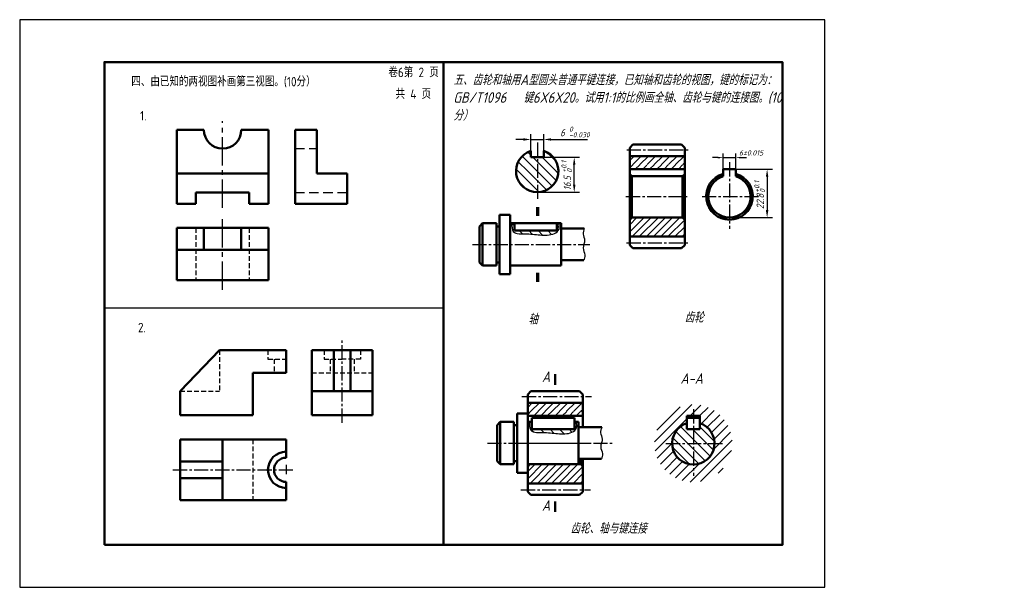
# Model space of a CAD drawing. Header units: millimetres. Extents: x 0 to 465, y 0 to 268.
import ezdxf

# ---------------------------------------------------------------- set-up
doc = ezdxf.new("R2010")
doc.units = ezdxf.units.MM
doc.header["$LTSCALE"] = 0.7
doc.linetypes.add('CENTER2', pattern=[28.575, 19.05, -3.175, 3.175, -3.175])
doc.linetypes.add('DASHED2', pattern=[9.525, 6.35, -3.175])
for name, color, linetype in [('剖面线层', 7, 'Continuous'), ('细实线', 7, 'Continuous'), ('细实线层', 7, 'Continuous')]:
    doc.layers.add(name, color=color, linetype=linetype)
for name, color, linetype, lineweight in [('点画线层', 3, 'CENTER2', 25), ('答案层', 1, 'Continuous', 25), ('粗实线', 210, 'Continuous', 50), ('粗实线层', 7, 'Continuous', 50), ('虚线层', 2, 'DASHED2', 25)]:
    doc.layers.add(name, color=color, linetype=linetype, lineweight=lineweight)
doc.styles.add('工程字体', font='gbenor.shx', dxfattribs={"bigfont": 'gbcbig.shx'})
doc.styles.add('工程字体（斜）', font='gbeitc.shx', dxfattribs={"bigfont": 'gbcbig.shx'})
doc.styles.add('工程斜体', font='gbeitc.shx', dxfattribs={"bigfont": 'gbcbig.shx'})
pattern_1 = [(135, (137.401, -19.9324), (-2.245064, -2.245064), [])]

msp = doc.modelspace()

# ---------------------------------------------------------------- hatches: boundary and pattern name
at = {"layer": '剖面线层', "ltscale": 0.5}
h = msp.add_hatch(dxfattribs=at)
h.set_pattern_fill('ANSI31', angle=90, style=0)
h.set_pattern_definition(pattern_1)
h.paths.add_polyline_path([(244.3, 202.36), (241.16, 202.36), (241.16, 206.03, 0.323431), (234.3, 196.53), (244.3, 196.53)])
h.paths.add_polyline_path([(247.44, 206.02), (247.44, 202.36), (244.3, 202.36), (244.3, 196.53), (254.3, 196.53, 0.323352)])
h = msp.add_hatch(dxfattribs=at)
h.set_pattern_fill('ANSI31', scale=0.75, style=0)
h.set_pattern_definition([(45, (110.621, -22.9623), (-1.683798, 1.683798), [])])
h.paths.add_polyline_path([(313.88, 203.57), (287.88, 203.57), (287.88, 199.57), (313.88, 199.57)])
h.paths.add_polyline_path([(313.88, 173.57), (312.88, 174.57), (288.88, 174.57), (287.88, 173.57), (287.88, 165.57), (313.88, 165.57)])
h = msp.add_hatch(dxfattribs=at)
h.set_pattern_fill('ANSI31', angle=90, style=0)
h.set_pattern_definition(pattern_1)
h.paths.add_polyline_path([(244.3, 196.53), (234.3, 196.53, 0.414214), (244.3, 186.53)])
h.paths.add_polyline_path([(244.3, 186.53, 0.414214), (254.3, 196.53), (244.3, 196.53)])
h = msp.add_hatch(dxfattribs=at)
h.set_pattern_fill('ANSI31', scale=0.75, style=0)
h.set_pattern_definition([(45, (62.5122, -139.44), (-1.683798, 1.683798), [])])
h.paths.add_polyline_path([(265.77, 87.09), (239.77, 87.09), (239.77, 83.09), (265.77, 83.09)])
h.paths.add_polyline_path([(265.77, 57.09), (264.77, 58.09), (240.77, 58.09), (239.77, 57.09), (239.77, 49.09), (265.77, 49.09)])
h = msp.add_hatch(dxfattribs=at)
h.set_pattern_fill('ANSI31', style=0)
h.set_pattern_definition([(45, (120.7384, -42.8243), (-2.245064, 2.245064), [])])
h.paths.add_polyline_path([(299.56, 67.97, 1), (336.29, 67.97, 1)])
h.paths.add_polyline_path([(314.92, 77.51), (314.92, 80.97), (320.92, 80.97), (320.92, 77.51, -6.513131)], flags=16)
h = msp.add_hatch(dxfattribs=at)
h.set_pattern_fill('ANSI31', angle=90, style=0)
h.set_pattern_definition([(135, (120.7384, -42.8243), (-2.245064, -2.245064), [])])
h.paths.add_polyline_path([(317.92, 74.47), (314.92, 74.47), (314.92, 77.51, 0.327538), (307.92, 67.97), (317.92, 67.97)])
h.paths.add_polyline_path([(317.92, 67.97), (307.92, 67.97, 0.414214), (317.92, 57.97)])
h.paths.add_polyline_path([(327.92, 67.97), (317.92, 67.97), (317.92, 57.97, 0.414214)])
h.paths.add_polyline_path([(320.92, 77.51), (320.92, 74.47), (317.92, 74.47), (317.92, 67.97), (327.92, 67.97, 0.327538)])

# ---------------------------------------------------------------- linework, layer by layer
at = {"color": 7}
msp.add_lwpolyline([(0, 0), (380, 0), (380, 268), (0, 268)], close=True, dxfattribs=at)
at = {"layer": '剖面线层', "color": 7, "ltscale": 0.5}
for p, q in [((233.48, 170.65), (232.29, 171.84)), ((237.29, 166.83), (235.74, 168.39)), ((241.89, 166.73), (240.23, 168.39)), ((246.8, 166.31), (244.72, 168.39)), ((251.03, 166.57), (249.21, 168.39)), ((253.94, 168.14), (253.48, 168.61)), ((242.5, 73.39), (240.79, 75.11)), ((247.34, 73.04), (245.79, 74.59)), ((252.12, 72.76), (250.28, 74.59)), ((256.89, 72.47), (254.77, 74.59)), ((260.63, 73.22), (259.26, 74.59)), ((262.86, 75.48), (261.77, 76.57))]:
    msp.add_line(p, q, dxfattribs=at)
at = {"layer": '点画线层', "color": 7}
for p, q in [((95.76, 179.23), (95.76, 220.07)), ((95.76, 140.42), (95.76, 173.78))]:
    msp.add_line(p, q, dxfattribs=at)
at = {"layer": '点画线层', "color": 7, "ltscale": 0.5}
for p, q in [((244.3, 209.99), (244.3, 183.37)), ((286.52, 206.57), (316.12, 206.57)), ((334.98, 200.67), (334.98, 169.21)), ((286.13, 184.57), (316.02, 184.57)), ((322.04, 184.57), (348.93, 184.57)), ((213.63, 161.89), (269.14, 161.89)), ((286.4, 162.57), (315.79, 162.57)), ((237.06, 90.09), (269.9, 90.09)), ((317.92, 84.07), (317.92, 52.61)), ((220.75, 68.09), (280.65, 68.09)), ((235.69, 68.09), (269.73, 68.09)), ((304.98, 67.97), (331.87, 67.97)), ((125.76, 57.78), (125.76, 53.44)), ((72.3, 55.47), (129.2, 55.47)), ((236.55, 46.09), (269.38, 46.09))]:
    msp.add_line(p, q, dxfattribs=at)
at = {"layer": '点画线层', "color": 1, "ltscale": 0.5}
msp.add_line((152.21, 77.71), (152.21, 117.05), dxfattribs=at)
at = {"layer": '答案层', "lineweight": 50}
for p, q in [((129.94, 181.01), (129.94, 215.97)), ((129.94, 215.97), (140.2, 215.97)), ((140.2, 195.43), (140.2, 215.97)), ((140.2, 195.43), (154.61, 195.43)), ((154.61, 181.01), (154.61, 195.43)), ((129.94, 181.01), (154.61, 181.01)), ((137.91, 111.95), (166.51, 111.95)), ((137.91, 81.21), (137.91, 111.95)), ((148.3, 92.65), (148.3, 111.95)), ((156.11, 92.65), (156.11, 111.95)), ((166.51, 81.21), (166.51, 111.95)), ((137.91, 92.65), (147.2, 92.65)), ((147.2, 92.65), (157.21, 92.65)), ((157.21, 92.65), (166.51, 92.65)), ((137.91, 81.21), (166.51, 81.21))]:
    msp.add_line(p, q, dxfattribs=at)
at = {"layer": '答案层', "color": 7, "ltscale": 0.5}
for p, q in [((241.2, 206.04), (241.2, 213.94)), ((247.3, 206.04), (247.3, 213.94)), ((237.7, 211.44), (234.2, 211.44)), ((241.2, 211.44), (247.3, 211.44)), ((250.8, 211.44), (268.03, 211.44)), ((331.98, 197.37), (331.98, 204.87)), ((337.98, 197.37), (337.98, 204.87)), ((242.89, 202.24), (242.21, 202.92)), ((247.4, 202.24), (246.64, 203)), ((247.3, 203.03), (264.21, 203.03)), ((329.48, 202.87), (326.98, 202.87)), ((331.98, 202.87), (337.98, 202.87)), ((340.48, 202.87), (342.98, 202.87)), ((261.71, 190.03), (261.71, 199.53)), ((289.41, 199.52), (287.88, 197.99)), ((292.61, 199.52), (290.52, 197.44)), ((295.99, 199.38), (294.09, 197.48)), ((299.43, 199.52), (297.43, 197.53)), ((302.86, 199.52), (300.72, 197.39)), ((306.1, 199.43), (304.27, 197.6)), ((309.53, 199.52), (307.43, 197.41)), ((312.87, 199.48), (311.02, 197.62)), ((337.98, 197.37), (355.24, 197.37)), ((352.74, 193.87), (352.74, 178.07)), ((244.3, 186.53), (264.21, 186.53)), ((334.98, 174.57), (355.24, 174.57)), ((253.48, 170.83), (254.65, 169.66))]:
    msp.add_line(p, q, dxfattribs=at)
at = {"layer": '答案层', "linetype": 'DASHED2'}
for p, q in [((129.94, 207.14), (140.2, 207.14)), ((129.94, 186.42), (154.61, 186.42))]:
    msp.add_line(p, q, dxfattribs=at)
at = {"layer": '答案层', "color": 7, "lineweight": 50, "ltscale": 0.5}
for p, q in [((241.2, 206.04), (241.2, 203.03)), ((247.3, 203.03), (247.3, 206.04)), ((241.2, 203.03), (247.3, 203.03)), ((313.88, 197.37), (287.88, 197.37)), ((337.98, 197.37), (331.98, 197.37)), ((331.98, 197.37), (331.98, 194.11)), ((337.98, 194.11), (337.98, 197.37)), ((288.88, 194.11), (287.88, 195.11)), ((312.88, 194.11), (288.88, 194.11)), ((288.88, 188.98), (288.88, 194.11)), ((312.88, 194.11), (313.88, 195.11)), ((312.88, 188.98), (312.88, 194.11)), ((233.48, 168.89), (233.48, 168.39)), ((233.48, 168.39), (253.48, 168.39)), ((253.48, 168.89), (253.48, 168.89)), ((253.48, 168.89), (253.48, 168.89)), ((253.48, 168.89), (253.48, 168.39))]:
    msp.add_line(p, q, dxfattribs=at)
at = {"layer": '答案层', "lineweight": 50, "ltscale": 0.5}
for p, q in [((239.77, 80.89), (265.77, 80.89)), ((241.77, 80.09), (241.77, 74.59)), ((261.77, 80.09), (241.77, 80.09)), ((261.77, 74.59), (261.77, 80.09)), ((314.92, 80.89), (320.92, 80.89)), ((314.92, 80.89), (314.92, 74.59)), ((314.92, 80.09), (320.92, 80.09)), ((320.92, 80.89), (320.92, 74.59)), ((241.77, 74.59), (261.77, 74.59)), ((314.92, 74.59), (320.92, 74.59))]:
    msp.add_line(p, q, dxfattribs=at)
at = {"layer": '答案层', "ltscale": 0.5}
for p, q in [((241.19, 83.09), (239.9, 81.8)), ((244.69, 82.95), (242.62, 80.89)), ((247.97, 82.95), (246.12, 81.1)), ((251.32, 83.23), (249.16, 81.07)), ((254.68, 82.95), (252.83, 81.1)), ((258.17, 83.02), (256.08, 80.93)), ((261.39, 82.95), (259.43, 81)), ((264.74, 82.95), (263, 81.21))]:
    msp.add_line(p, q, dxfattribs=at)
at = {"layer": '答案层', "color": 7, "ltscale": 0.5}
for points in [[(237.7, 212.03), (237.7, 210.86), (241.2, 211.44)], [(250.8, 212.03), (250.8, 210.86), (247.3, 211.44)], [(261.13, 199.53), (262.3, 199.53), (261.71, 203.03)], [(329.48, 203.29), (329.48, 202.46), (331.98, 202.87)], [(340.48, 203.29), (340.48, 202.46), (337.98, 202.87)], [(352.16, 193.87), (353.33, 193.87), (352.74, 197.37)], [(261.13, 190.03), (262.3, 190.03), (261.71, 186.53)], [(352.16, 178.07), (353.33, 178.07), (352.74, 174.57)]]:
    msp.add_solid(points, dxfattribs=at)
at = {"layer": '粗实线', "color": 7}
msp.add_line((200, 248), (200, 20), dxfattribs=at)
msp.add_lwpolyline([(40, 20), (360, 20), (360, 248), (40, 248)], close=True, dxfattribs=at)
at = {"layer": '粗实线层', "color": 7, "ltscale": 0.5}
for p, q in [((74.14, 215.97), (74.14, 181.01)), ((86.93, 215.97), (74.14, 215.97)), ((117.38, 215.97), (104.59, 215.97)), ((117.38, 181.01), (117.38, 215.97)), ((287.88, 207.57), (289.38, 209.07)), ((287.88, 184.57), (287.88, 207.57)), ((289.38, 209.07), (312.38, 209.07)), ((313.88, 207.57), (312.38, 209.07)), ((313.88, 207.57), (313.88, 184.57)), ((313.88, 203.57), (287.88, 203.57)), ((117.38, 195.43), (74.14, 195.43)), ((83.15, 181.01), (83.15, 186.42)), ((83.15, 186.42), (108.37, 186.42)), ((108.37, 186.42), (108.37, 181.01)), ((288.88, 174.57), (288.88, 188.98)), ((312.88, 174.57), (312.88, 188.98)), ((287.88, 184.57), (287.88, 161.57)), ((313.88, 161.57), (313.88, 184.57)), ((74.14, 181.01), (83.15, 181.01)), ((108.37, 181.01), (117.38, 181.01)), ((226.48, 161.89), (226.48, 175.89)), ((226.48, 175.89), (231.48, 175.89)), ((231.48, 175.89), (231.48, 161.89)), ((288.88, 174.57), (287.88, 173.57)), ((312.88, 174.57), (288.88, 174.57)), ((312.88, 174.57), (313.88, 173.57)), ((74.14, 169.65), (117.38, 169.65)), ((74.14, 144.98), (74.14, 169.65)), ((86.93, 169.65), (86.93, 159.39)), ((104.59, 169.65), (104.59, 159.39)), ((117.38, 169.65), (117.38, 144.98)), ((218.48, 171.89), (216.98, 170.39)), ((216.98, 161.89), (216.98, 170.39)), ((218.48, 171.89), (224.98, 171.89)), ((218.48, 171.89), (218.48, 151.89)), ((224.98, 171.89), (224.98, 161.89)), ((224.98, 170.39), (226.48, 170.39)), ((231.48, 171.89), (255.48, 171.89)), ((233.48, 171.89), (233.48, 168.89)), ((253.48, 168.89), (253.48, 171.89)), ((255.48, 171.89), (255.48, 161.89)), ((255.48, 169.39), (266.47, 169.39)), ((313.88, 165.57), (287.88, 165.57)), ((74.14, 159.39), (117.38, 159.39)), ((216.98, 161.89), (216.98, 153.39)), ((224.98, 151.89), (224.98, 161.89)), ((226.48, 161.89), (226.48, 147.89)), ((231.48, 147.89), (231.48, 161.89)), ((255.48, 151.89), (255.48, 161.89)), ((289.38, 160.07), (287.88, 161.57)), ((289.38, 160.07), (312.38, 160.07)), ((312.38, 160.07), (313.88, 161.57)), ((218.48, 151.89), (216.98, 153.39)), ((224.98, 153.39), (226.48, 153.39)), ((255.48, 154.39), (266.21, 154.39)), ((218.48, 151.89), (224.98, 151.89)), ((231.48, 151.89), (255.48, 151.89)), ((117.38, 144.98), (74.14, 144.98)), ((226.48, 147.89), (231.48, 147.89)), ((75.71, 92.65), (94.3, 111.95)), ((125.76, 111.95), (94.3, 111.95)), ((125.76, 101.23), (125.76, 111.95)), ((110.03, 81.21), (110.03, 101.23)), ((110.03, 101.23), (125.76, 101.23)), ((252.77, 95.59), (252.77, 100.59)), ((75.71, 81.21), (75.71, 92.65)), ((239.77, 91.09), (241.27, 92.59)), ((239.77, 68.09), (239.77, 91.09)), ((241.27, 92.59), (264.27, 92.59)), ((265.77, 91.09), (264.27, 92.59)), ((265.77, 91.09), (265.77, 75.59)), ((265.77, 87.09), (239.77, 87.09)), ((75.71, 81.21), (110.03, 81.21)), ((234.77, 68.09), (234.77, 82.09)), ((234.77, 82.09), (239.77, 82.09)), ((239.77, 82.09), (239.77, 68.09)), ((226.77, 78.09), (225.27, 76.59)), ((225.27, 68.09), (225.27, 76.59)), ((226.77, 78.09), (233.27, 78.09)), ((226.77, 78.09), (226.77, 58.09)), ((233.27, 78.09), (233.27, 68.09)), ((233.27, 76.59), (234.77, 76.59)), ((239.77, 78.09), (241.77, 78.09)), ((241.77, 78.09), (241.77, 75.09)), ((261.77, 78.09), (263.77, 78.09)), ((261.77, 75.09), (261.77, 78.09)), ((263.77, 78.09), (263.77, 68.09)), ((263.77, 75.59), (274.76, 75.59)), ((75.71, 69.77), (75.71, 41.17)), ((125.76, 69.77), (75.71, 69.77)), ((95.73, 69.77), (95.73, 41.17)), ((125.76, 61.19), (125.76, 69.77)), ((225.27, 68.09), (225.27, 59.59)), ((233.27, 58.09), (233.27, 68.09)), ((234.77, 68.09), (234.77, 54.09)), ((239.77, 54.09), (239.77, 68.09)), ((239.77, 68.09), (239.77, 45.09)), ((263.77, 58.09), (263.77, 68.09)), ((263.77, 60.59), (274.51, 60.59)), ((264.77, 58.09), (264.77, 60.59)), ((265.77, 45.09), (265.77, 60.59)), ((95.73, 59.37), (75.71, 59.37)), ((226.77, 58.09), (225.27, 59.59)), ((226.77, 58.09), (233.27, 58.09)), ((233.27, 59.59), (234.77, 59.59)), ((239.77, 58.09), (263.77, 58.09)), ((240.77, 58.09), (239.77, 57.09)), ((264.77, 58.09), (240.77, 58.09)), ((264.77, 58.09), (265.77, 57.09)), ((95.73, 51.56), (75.71, 51.56)), ((234.77, 54.09), (239.77, 54.09)), ((125.76, 41.17), (125.76, 49.75)), ((265.77, 49.09), (239.77, 49.09)), ((241.27, 43.59), (239.77, 45.09)), ((241.27, 43.59), (264.27, 43.59)), ((264.27, 43.59), (265.77, 45.09)), ((75.71, 41.17), (125.76, 41.17)), ((252.77, 40.59), (252.77, 35.59))]:
    msp.add_line(p, q, dxfattribs=at)
at = {"layer": '粗实线层', "color": 7, "lineweight": 70, "ltscale": 0.5}
for p, q in [((244.3, 179.42), (244.3, 175.38)), ((244.3, 148.43), (244.3, 144.17))]:
    msp.add_line(p, q, dxfattribs=at)
at = {"layer": '粗实线层', "color": 7, "ltscale": 0.5}
for centre, radius, start, end in [((95.76, 215.97), 8.83, 180, 0), ((244.25, 196.52), 9.99, 107.7802, 72.2198), ((334.98, 184.57), 11, 105.8266, 74.1734), ((334.98, 184.57), 10, 107.4576, 72.5424), ((317.92, 67.97), 10, 107.4576, 72.5424), ((125.76, 55.47), 8.58, 90, 270), ((125.76, 55.47), 5.72, 90, 270)]:
    msp.add_arc(centre, radius, start, end, dxfattribs=at)
at = {"layer": '细实线', "color": 7}
msp.add_line((40, 132), (200, 132), dxfattribs=at)
at = {"layer": '细实线层', "color": 7, "ltscale": 0.5}
for points in [[(232.29, 171.89), (232.23, 170.31), (232.31, 166.46), (240.06, 167.12), (246.04, 166.17), (252.28, 166.2), (255.01, 169.14), (254.5, 171.26), (254.37, 171.89)], [(240.58, 78.09), (240.52, 76.52), (240.6, 72.67), (248.35, 73.32), (254.33, 72.37), (260.57, 72.4), (263.3, 75.34), (262.79, 77.46), (262.66, 78.09)]]:
    msp.add_open_spline(points, degree=3, knots=[0.666191, 0.666191, 0.666191, 0.666191, 4.729427, 11.212844, 18.289687, 25.05759, 28.02802, 29.523786, 29.523786, 29.523786, 29.523786], dxfattribs=at)
for points in [[(266.47, 169.39), (265.86, 166.79), (266.63, 163.76), (265.91, 160.27), (266.73, 156.84), (266.21, 154.39)], [(274.76, 75.59), (274.15, 72.99), (274.92, 69.96), (274.2, 66.48), (275.02, 63.04), (274.51, 60.59)]]:
    msp.add_spline(points, degree=3, dxfattribs=at)
at = {"layer": '虚线层', "color": 7, "linetype": 'DASHED2', "ltscale": 0.5}
for p, q in [((83.15, 169.65), (83.15, 144.98)), ((108.37, 169.65), (108.37, 144.98))]:
    msp.add_line(p, q, dxfattribs=at)
at = {"layer": '虚线层', "color": 7, "ltscale": 0.5}
for p, q in [((94.3, 111.95), (94.3, 92.65)), ((117.18, 111.95), (117.18, 107.66)), ((117.18, 107.66), (125.76, 107.66)), ((120.04, 107.66), (120.04, 101.23)), ((75.71, 92.65), (94.3, 92.65)), ((110.03, 69.77), (110.03, 41.17))]:
    msp.add_line(p, q, dxfattribs=at)
at = {"layer": '虚线层', "color": 1, "ltscale": 0.5}
for p, q in [((143.63, 111.95), (143.63, 107.66)), ((160.79, 111.95), (160.79, 107.66)), ((143.63, 107.66), (152.21, 107.66)), ((146.49, 107.66), (146.49, 101.23)), ((160.79, 107.66), (152.21, 107.66)), ((157.93, 107.66), (157.93, 101.23)), ((137.91, 101.23), (166.51, 101.23))]:
    msp.add_line(p, q, dxfattribs=at)

# ---------------------------------------------------------------- texts
at = {"layer": '答案层', "color": 7, "style": '工程字体（斜）'}
for s, height, p in [('6', 3.5, (255.08, 212.94)), ('-0.030', 2.45, (259.27, 212.44)), ('0', 2.45, (259.27, 215.1))]:
    msp.add_text(s, height=height, dxfattribs=at).set_placement(p)
for s, height, p in [('+0.1', 2.45, (258.06, 195.77)), ('16.5', 3.5, (260.22, 187.42)), ('0', 2.45, (260.71, 195.77)), ('+0.1', 2.45, (349.09, 186.27)), ('22.8', 3.5, (351.25, 178.6)), ('0', 2.45, (351.74, 186.27))]:
    msp.add_text(s, height=height, rotation=90, dxfattribs=at).set_placement(p)
at = {"layer": '答案层', "color": 7, "ltscale": 0.5, "insert": (345.18, 205.12), "char_height": 2.5, "attachment_point": 5, "style": '工程字体（斜）'}
msp.add_mtext('6%%P0.015', dxfattribs=at)
at = {"layer": '细实线', "color": 7, "style": '工程字体'}
for s, p in [('四、由已知的两视图补画第三视图。(10分）', (52.68, 236.51)), ('卷6第 2 页', (174, 240.87)), ('共 4 页', (177.4, 230.62)), ('1.', (56.81, 220.38)), ('2.', (55.81, 120.38))]:
    msp.add_text(s, height=4.5, dxfattribs=at).set_placement(p)
at = {"layer": '细实线层', "color": 7, "ltscale": 0.5, "char_height": 5, "attachment_point": 1, "style": '工程斜体'}
for s, insert, width in [('五、齿轮和轴用A型圆头普通平键连接，已知轴和齿轮的视图，键的标记为：{\\C256;GB/T1096   键6X6X20}。试用1:1的比例画全轴、齿轮与键的连接图。(10分）', (204.64, 242.09), 155.2583), ('A', (246.48, 101.93), 4.7337), ('A-A', (311.83, 101.1), 12.1085), ('A', (246.48, 41.15), 4.7337), ('齿轮、轴与键连接', (259.84, 30.38), 44.1807)]:
    msp.add_mtext(s, dxfattribs=dict(at, insert=insert, width=width))
for s, insert in [('齿轮', (313.72, 129.96)), ('轴', (239.94, 129.12))]:
    msp.add_mtext(s, dxfattribs=dict(at, insert=insert))

doc.saveas('drawing.dxf')
